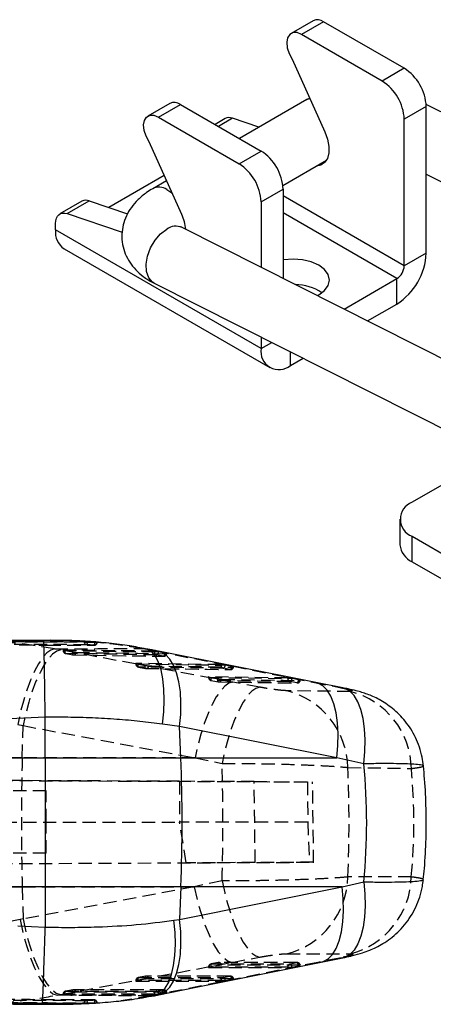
# Model space of a CAD drawing. Extents: x 6 to 410, y 86 to 287.
# Tile 8 of 13: x 225 to 265, y 104 to 199. Entities that reach past the tile are written whole.
import ezdxf

# ---------------------------------------------------------------- set-up
doc = ezdxf.new("R2010")
doc.units = 0
doc.linetypes.add('HIDDEN', pattern=[1.905, 1.27, -0.635])
doc.layers.get('0').update_dxf_attribs({"linetype": 'CONTINUOUS'})

msp = doc.modelspace()

# ---------------------------------------------------------------- linework, layer by layer
at = {"color": 7, "linetype": 'CONTINUOUS'}
for p, q in [((253.3461, 199.1169), (251.2248, 197.8923)), ((254.3461, 199.0179), (252.2247, 197.7933)), ((262.1242, 194.5277), (254.3461, 199.0179)), ((260.0029, 193.3031), (252.2247, 197.7933)), ((251.3305, 195.4113), (254.4732, 188.4177)), ((262.1242, 194.5277), (260.0029, 193.3031)), ((252.7401, 191.5115), (246.256, 187.7683)), ((253.0188, 191.6543), (252.7401, 191.5115)), ((239.5576, 191.157), (237.4362, 189.9323)), ((238.4362, 189.8333), (240.5575, 191.0579)), ((240.5575, 191.0579), (248.3357, 186.5677)), ((264.2456, 190.8534), (262.1242, 189.6288)), ((297.0675, 174.512), (264.2385, 191.0566)), ((264.2456, 176.732), (264.2456, 190.8534)), ((238.4362, 189.8333), (246.2143, 185.3431)), ((244.8609, 189.6872), (243.8964, 189.1304)), ((248.1309, 188.8506), (245.5761, 189.7191)), ((262.1242, 175.5074), (262.1242, 189.6288)), ((240.6846, 180.4578), (237.5419, 187.4513)), ((246.2143, 185.3431), (248.3357, 186.5677)), ((250.4356, 183.2531), (254.6292, 185.674)), ((239.002, 184.2021), (233.6648, 181.121)), ((264.2456, 184.3342), (277.7282, 177.5395)), ((239.2238, 183.7086), (237.8909, 182.9392)), ((248.3357, 181.6688), (250.457, 182.8935)), ((250.457, 182.8935), (250.457, 174.3007)), ((231.0723, 181.7273), (228.951, 180.5026)), ((229.6662, 180.5345), (231.7875, 181.7592)), ((231.7875, 181.7592), (235.4725, 180.5065)), ((248.3357, 181.6688), (248.3357, 175.3697)), ((229.6662, 180.5345), (234.9542, 178.7369)), ((228.5367, 178.9771), (228.5367, 179.587)), ((282.751, 158.0256), (240.7338, 179.2008)), ((248.3357, 167.5474), (228.5367, 178.9771)), ((229.3653, 177.1457), (249.1642, 165.716)), ((264.2456, 176.732), (262.1242, 175.5074)), ((238.0335, 173.8428), (280.0505, 152.6677)), ((256.3254, 171.3432), (261.4171, 174.2826)), ((261.4171, 171.833), (261.4171, 174.2826)), ((258.5909, 170.2015), (261.4171, 171.833)), ((248.3357, 168.6509), (248.3357, 167.5474)), ((251.1641, 165.914), (252.3769, 166.6142)), ((270.8155, 157.3218), (262.8809, 152.7414)), ((261.7094, 151.1085), (261.7094, 148.6589)), ((262.8809, 149.4757), (284.9236, 136.7508)), ((262.8809, 147.0261), (262.8809, 149.4757)), ((262.8809, 147.0261), (284.9236, 134.3012)), ((228.0017, 139.4551), (219.494, 139.4245)), ((223.5467, 139.2729), (227.3913, 139.4532)), ((227.3913, 139.4532), (228.0528, 139.4521)), ((253.5984, 135.4018), (238.4623, 138.403)), ((256.2025, 134.8857), (253.5981, 135.4016)), ((227.5418, 132.0427), (224.141, 131.8899)), ((227.5418, 132.0408), (227.5418, 132.0427)), ((227.5433, 128.144), (227.5418, 132.0408)), ((240.4873, 131.1456), (238.834, 131.382)), ((240.6043, 128.144), (240.4873, 131.1456)), ((255.6258, 128.144), (240.4873, 131.1456)), ((175.6865, 128.144), (227.5433, 128.144)), ((227.5433, 128.144), (240.6043, 128.144)), ((240.6043, 128.144), (255.6258, 128.144)), ((258.233, 127.5617), (255.6258, 128.144)), ((227.5433, 115.7238), (176.1665, 115.7238)), ((227.5433, 115.7238), (227.5418, 111.8382)), ((240.6043, 115.7238), (227.5433, 115.7238)), ((240.6043, 115.7238), (240.4816, 112.575)), ((240.4816, 112.575), (256.1343, 115.7238)), ((256.1343, 115.7238), (240.6043, 115.7238)), ((256.1343, 115.7238), (258.2224, 116.1974)), ((224.8885, 111.9734), (227.5417, 111.834)), ((239.9376, 112.4954), (240.4816, 112.575)), ((227.5417, 111.834), (227.5418, 111.8382)), ((254.1285, 108.4709), (256.2162, 108.8907)), ((227.2657, 104.4278), (224.2972, 104.5905))]:
    msp.add_line(p, q, dxfattribs=at)
at = {"color": 8, "linetype": 'CONTINUOUS'}
for p, q in [((245.5761, 189.7191), (244.2263, 188.94)), ((239.2563, 182.8633), (239.7429, 182.5534)), ((262.1242, 175.5074), (250.457, 182.2427)), ((261.4171, 174.2826), (250.457, 180.6098)), ((248.3357, 167.5474), (249.3562, 168.1365)), ((251.1641, 165.914), (251.1641, 167.2254)), ((228.15, 104.4345), (227.2657, 104.4278))]:
    msp.add_line(p, q, dxfattribs=at)
at = {"color": 7, "linetype": 'HIDDEN'}
for p, q in [((225.0232, 139.0088), (227.7619, 138.9983)), ((227.7867, 138.9954), (232.244, 138.974)), ((229.0274, 138.524), (228.4442, 138.6326)), ((245.6094, 135.4282), (229.0274, 138.524)), ((229.2614, 138.5227), (229.2614, 138.4789)), ((229.4116, 138.4789), (229.2626, 138.4789)), ((238.0443, 138.3967), (229.2961, 138.5286)), ((229.2961, 138.5286), (229.2961, 138.4789)), ((229.4116, 138.4789), (229.4762, 138.4662)), ((229.4762, 138.4662), (230.1658, 138.3385)), ((231.2767, 139.3344), (231.2767, 139.3542)), ((231.6178, 139.3344), (231.2767, 139.3344)), ((231.6178, 139.3383), (232.3246, 139.2838)), ((231.6178, 139.3383), (231.6178, 139.3344)), ((232.3246, 139.2838), (232.3668, 139.28)), ((232.3246, 139.28), (232.3246, 139.2838)), ((232.3668, 139.28), (232.3246, 139.28)), ((232.5437, 139.2533), (232.5145, 139.2524)), ((236.9664, 138.6673), (238.1748, 138.4309)), ((237.043, 138.6668), (236.9664, 138.6673)), ((237.2081, 138.648), (237.1007, 138.663)), ((238.1748, 138.4309), (253.3093, 135.4297)), ((238.4595, 138.4032), (238.1748, 138.4309)), ((229.5174, 138.1792), (229.5105, 138.1795)), ((229.5174, 138.1792), (230.207, 138.0514)), ((230.2001, 138.0517), (230.207, 138.0514)), ((230.251, 138.0472), (238.9429, 137.9169)), ((238.0443, 138.3471), (238.0443, 138.3967)), ((238.4197, 138.3471), (238.0443, 138.3471)), ((238.899, 137.9208), (238.2657, 138.0474)), ((238.449, 138.3414), (238.4197, 138.3471)), ((239.0823, 138.2148), (238.449, 138.3414)), ((236.2682, 137.2245), (236.2682, 137.1807)), ((236.418, 137.1807), (236.2694, 137.1807)), ((244.4786, 137.1107), (236.3028, 137.2304)), ((236.3028, 137.2304), (236.3028, 137.1807)), ((236.418, 137.1807), (236.4829, 137.168)), ((236.4829, 137.168), (237.1725, 137.0402)), ((236.5171, 136.8804), (237.2067, 136.7526)), ((236.5241, 136.881), (237.2137, 136.7532)), ((237.2579, 136.7491), (245.3774, 136.6312)), ((244.4786, 137.0611), (244.4786, 137.1107)), ((244.8543, 137.0611), (244.4786, 137.0611)), ((245.3334, 136.6349), (244.7001, 136.7614)), ((244.8833, 137.0555), (244.8543, 137.0611)), ((245.5166, 136.929), (244.8833, 137.0555)), ((243.2749, 135.9259), (243.2749, 135.8821)), ((243.4243, 135.8821), (243.2761, 135.8821)), ((250.9129, 135.8254), (243.3095, 135.9318)), ((243.3095, 135.9318), (243.3095, 135.8821)), ((243.4243, 135.8821), (243.4896, 135.8692)), ((243.4896, 135.8692), (244.1792, 135.7414)), ((243.5236, 135.581), (244.2133, 135.4531)), ((243.5308, 135.5824), (244.2205, 135.4545)), ((250.9129, 135.7758), (250.9129, 135.8254)), ((251.2891, 135.7758), (250.9129, 135.7758)), ((251.3176, 135.7703), (251.2891, 135.7758)), ((251.9509, 135.6438), (251.3176, 135.7703)), ((244.2648, 135.4506), (251.8119, 135.3462)), ((248.2028, 134.9437), (245.6094, 135.4282)), ((251.7677, 135.3496), (251.1344, 135.4761)), ((253.3093, 135.4297), (255.9127, 134.9139)), ((253.5977, 135.4017), (253.3093, 135.4297)), ((256.2019, 134.8858), (255.9127, 134.9139)), ((224.8875, 131.348), (225.401, 131.2394)), ((225.323, 128.144), (225.401, 131.2394)), ((225.401, 131.2394), (241.9832, 128.144)), ((225.323, 128.144), (210.9986, 128.144)), ((241.9832, 128.144), (225.323, 128.144)), ((241.9832, 128.144), (244.5751, 127.5973)), ((164.0937, 126.2118), (252.792, 125.8245)), ((240.4895, 125.8814), (164.094, 126.2153)), ((247.6725, 125.8493), (240.4895, 125.8814)), ((240.4895, 125.8814), (240.4895, 121.9537)), ((247.7636, 118.0585), (247.6725, 125.8493)), ((253.3915, 118.0229), (253.299, 125.8234)), ((227.6271, 124.9537), (220.01, 124.9537)), ((227.6271, 121.9537), (227.6271, 124.9537)), ((221.6184, 121.9537), (240.4895, 121.9537)), ((227.6271, 118.9537), (227.6271, 121.9537)), ((241.1126, 118.0288), (240.4895, 121.9537)), ((252.8396, 121.9537), (240.4895, 121.9537)), ((252.8396, 121.9537), (252.9792, 118.0837)), ((227.6271, 118.9537), (220.01, 118.9537)), ((164.0771, 117.6955), (252.9792, 118.0837)), ((164.0773, 117.6921), (241.1126, 118.0288)), ((247.7636, 118.0585), (241.1126, 118.0288)), ((210.9986, 115.7238), (225.323, 115.7238)), ((225.323, 115.7238), (225.4012, 112.6231)), ((225.323, 115.7238), (241.9028, 115.7238)), ((241.9028, 115.7238), (225.4012, 112.6231)), ((244.5757, 116.2909), (241.9028, 115.7238)), ((225.4012, 112.6231), (225.1107, 112.5612)), ((250.8189, 109.2779), (256.9212, 109.2802)), ((229.0186, 105.3417), (245.5202, 108.4426)), ((253.8141, 108.4421), (238.1626, 105.2934)), ((244.1789, 108.1354), (243.4892, 108.0069)), ((244.2132, 108.4199), (243.5236, 108.2913)), ((244.2208, 108.4201), (243.5312, 108.2915)), ((251.8162, 108.4225), (244.2691, 108.4249)), ((245.5202, 108.4426), (248.1947, 108.9451)), ((251.1346, 108.2892), (251.7679, 108.4177)), ((251.3179, 107.9934), (251.9512, 108.1218)), ((252.1111, 108.1747), (252.0808, 108.1773)), ((255.8998, 108.8617), (253.8141, 108.4421)), ((253.8141, 108.4421), (254.1295, 108.4708)), ((256.2156, 108.8904), (255.8998, 108.8617)), ((243.2749, 107.9919), (243.2749, 107.948)), ((243.4144, 107.9919), (243.2757, 107.9919)), ((243.3095, 107.9919), (243.3095, 107.9415)), ((243.3095, 107.9415), (250.9129, 107.9393)), ((243.4892, 108.0069), (243.4144, 107.9919)), ((250.9129, 107.9393), (250.9129, 107.9896)), ((250.9129, 107.9896), (251.2992, 107.9896)), ((251.2992, 107.9896), (251.3179, 107.9934)), ((236.2682, 106.6855), (236.2682, 106.6416)), ((236.4078, 106.6855), (236.269, 106.6855)), ((236.3028, 106.6855), (236.3028, 106.6351)), ((236.3028, 106.6351), (244.4786, 106.6343)), ((236.4825, 106.7004), (236.4078, 106.6855)), ((237.1721, 106.829), (236.4825, 106.7004)), ((237.2065, 107.1134), (236.5169, 106.9849)), ((237.214, 107.1136), (236.5244, 106.9851)), ((245.3818, 107.1175), (237.2624, 107.1185)), ((244.4786, 106.6846), (244.8647, 106.6846)), ((244.4786, 106.6343), (244.4786, 106.6846)), ((244.7003, 106.9842), (245.3336, 107.1126)), ((244.8647, 106.6846), (244.8836, 106.6883)), ((244.8836, 106.6883), (245.5169, 106.8168)), ((245.6769, 106.8697), (245.6465, 106.8723)), ((228.6887, 105.2798), (229.0186, 105.3417)), ((229.2614, 105.3792), (229.2614, 105.3353)), ((229.4012, 105.3792), (229.2614, 105.3792)), ((229.2961, 105.3792), (229.2961, 105.3288)), ((229.2961, 105.3288), (238.0443, 105.329)), ((229.4758, 105.3941), (229.4012, 105.3792)), ((230.1654, 105.5227), (229.4758, 105.3941)), ((230.1998, 105.8072), (229.5101, 105.6786)), ((230.2073, 105.8073), (229.5177, 105.6788)), ((238.9475, 105.8123), (230.2556, 105.8122)), ((238.1626, 105.2934), (237.765, 105.2138)), ((237.765, 105.2138), (238.0533, 105.2372)), ((238.0443, 105.329), (238.0443, 105.3794)), ((238.0443, 105.3794), (238.4303, 105.3794)), ((238.1626, 105.2934), (238.476, 105.3218)), ((238.266, 105.679), (238.8993, 105.8074)), ((238.4303, 105.3794), (238.4493, 105.3831)), ((238.4493, 105.3831), (239.0826, 105.5116)), ((239.2426, 105.5645), (239.2122, 105.5671)), ((228.6001, 104.4379), (228.15, 104.4345)), ((230.89, 104.4552), (228.6001, 104.4379)), ((232.3246, 104.5192), (231.6178, 104.4758)), ((231.6178, 104.48), (231.6178, 104.4758)), ((232.3843, 104.5236), (232.3246, 104.5192)), ((232.3246, 104.5236), (232.3843, 104.5236)), ((232.3246, 104.5192), (232.3246, 104.5236)), ((237.765, 105.2138), (234.83, 104.7484))]:
    msp.add_line(p, q, dxfattribs=at)
at = {"color": 7, "linetype": 'CONTINUOUS', "flags": 128}
for points in [[(252.2247, 197.7933), (251.7972, 197.9637), (251.4096, 197.9653), (251.0984, 197.798), (250.8926, 197.4774), (250.8114, 197.0335), (250.8625, 196.5079), (251.0411, 195.9497), (251.3305, 195.4113)], [(237.5419, 187.4513), (237.2526, 187.9897), (237.0739, 188.5479), (237.0228, 189.0735), (237.104, 189.5174), (237.3098, 189.838), (237.6211, 190.0053), (238.0086, 190.0037), (238.4362, 189.8333)], [(254.4732, 188.4177), (254.7306, 187.7083), (254.8613, 187.0163), (254.8573, 186.3839), (254.7188, 185.8497), (254.4542, 185.446), (254.0797, 185.1976), (253.6686, 185.1195)], [(228.5367, 179.587), (228.5573, 179.853), (228.6186, 180.0874), (228.7187, 180.2834), (228.8548, 180.4353), (229.0229, 180.5386), (229.2181, 180.5903), (229.4346, 180.589), (229.6662, 180.5345)], [(253.7546, 172.6388), (253.8864, 172.711), (254.4427, 173.1295), (254.7923, 173.6168), (254.9116, 174.1398), (254.7923, 174.6627), (254.4427, 175.15), (253.8864, 175.5685), (253.1616, 175.8896), (252.3174, 176.0914), (251.4116, 176.1603), (250.5057, 176.0914), (250.457, 176.0837)], [(238.4782, 105.3222), (241.9126, 106.0132), (254.1301, 108.4707)]]:
    msp.add_lwpolyline(points, dxfattribs=at)
at = {"color": 8, "linetype": 'CONTINUOUS', "flags": 128}
for points in [[(252.7401, 191.5115), (252.9823, 191.612), (253.0322, 191.6244)], [(238.0335, 173.8428), (237.8685, 173.9446), (237.5099, 174.3601), (237.3031, 174.9507), (237.2648, 175.6686), (237.3982, 176.4557), (237.6924, 177.2481), (238.1237, 177.9816), (238.657, 178.5969), (239.2492, 179.0441)], [(238.834, 131.382), (238.9546, 132.5577), (239.0023, 133.6916), (238.9761, 134.7585), (238.8764, 135.7346), (238.7056, 136.5982), (238.4674, 137.3302), (238.1671, 137.9143), (237.8114, 138.3374), (237.4081, 138.5903), (237.2081, 138.648)], [(240.4873, 131.1456), (240.5917, 132.313), (240.6149, 133.4394), (240.5563, 134.5), (240.4172, 135.4716), (240.2006, 136.3329), (239.9113, 137.0651), (239.5557, 137.6521), (239.1416, 138.0811), (238.6779, 138.3426), (238.4595, 138.4032)], [(255.6258, 128.144), (255.73, 129.312), (255.7528, 130.4388), (255.6938, 131.4999), (255.5543, 132.4718), (255.3373, 133.3333), (255.0476, 134.0655), (254.6915, 134.6524), (254.2768, 135.081), (253.8127, 135.342), (253.5977, 135.4017)], [(258.233, 127.5617), (258.3416, 128.7376), (258.3678, 129.8733), (258.311, 130.9435), (258.1725, 131.9246), (257.9554, 132.7946), (257.6644, 133.5345), (257.3061, 134.1277), (256.8883, 134.5611), (256.4204, 134.8251), (256.2019, 134.8858)], [(254.1295, 108.4708), (254.3206, 108.5228), (254.7876, 108.7783), (255.2046, 109.2032), (255.5624, 109.7879), (255.8532, 110.5196), (256.0704, 111.382), (256.2093, 112.3562), (256.2667, 113.4205), (256.2416, 114.5513), (256.1343, 115.7238)], [(258.2224, 116.1974), (258.3333, 115.0185), (258.3613, 113.8805), (258.3057, 112.8088), (258.1678, 111.8273), (257.9505, 110.9579), (257.6589, 110.22), (257.2993, 109.6301), (256.8798, 109.2014), (256.4098, 108.9433), (256.2156, 108.8904)], [(238.0533, 105.2372), (238.2513, 105.2908), (238.6983, 105.5436), (239.096, 105.9666), (239.4355, 106.5504), (239.7093, 107.282), (239.9113, 108.1451), (240.0371, 109.1207), (240.0838, 110.187), (240.0504, 111.3203), (239.9376, 112.4954)], [(238.476, 105.3218), (238.6691, 105.3742), (239.1359, 105.63), (239.5528, 106.0549), (239.9105, 106.6397), (240.201, 107.3713), (240.4181, 108.2337), (240.5569, 109.2078), (240.6142, 110.2719), (240.5889, 111.4027), (240.4816, 112.575)]]:
    msp.add_lwpolyline(points, dxfattribs=at)
at = {"color": 7, "linetype": 'HIDDEN', "flags": 128}
for points in [[(228.4442, 138.6326), (228.0786, 138.5186), (227.6933, 138.2377), (227.2965, 137.7958), (226.8965, 137.2023), (226.5018, 136.4697), (226.1209, 135.6137), (225.7617, 134.6522), (225.4318, 133.6058), (225.1384, 132.4966), (224.8875, 131.348)], [(229.0274, 138.524), (228.6515, 138.4116), (228.2562, 138.1319), (227.8497, 137.6908), (227.4407, 137.0977), (227.0378, 136.3652), (226.6497, 135.5088), (226.2846, 134.5468), (225.9501, 133.4995), (225.6535, 132.3891), (225.401, 131.2394)], [(229.2961, 138.4789), (233.6549, 138.4131), (238.0443, 138.3471)], [(229.5105, 138.1795), (229.5011, 138.1833), (229.4872, 138.1985), (229.4763, 138.2243), (229.4689, 138.2597), (229.465, 138.3034), (229.465, 138.3536), (229.4687, 138.4086), (229.4762, 138.4662)], [(238.2657, 138.0474), (237.9837, 138.0516), (236.8555, 138.0686), (232.3427, 138.1365), (229.5174, 138.1792)], [(230.1658, 138.3385), (230.1584, 138.2808), (230.1546, 138.2259), (230.1546, 138.1756), (230.1585, 138.1319), (230.166, 138.0966), (230.1768, 138.0707), (230.1907, 138.0555), (230.2001, 138.0517)], [(230.207, 138.0514), (230.489, 138.0471), (231.6172, 138.0302), (236.13, 137.9623), (238.899, 137.9208)], [(230.5202, 138.2927), (230.8023, 138.2884), (231.9305, 138.2715), (236.4432, 138.2037), (239.2122, 138.1622)], [(236.3028, 137.1807), (240.3754, 137.121), (244.4786, 137.0611)], [(236.4829, 137.168), (236.4755, 137.1103), (236.4717, 137.0554), (236.4717, 137.0051), (236.4756, 136.9615), (236.4831, 136.9261), (236.494, 136.9003), (236.5078, 136.8851), (236.5241, 136.881)], [(244.7001, 136.7614), (244.418, 136.7655), (243.2898, 136.782), (238.777, 136.8479), (236.5241, 136.881)], [(237.2137, 136.7532), (237.1974, 136.7573), (237.1836, 136.7725), (237.1727, 136.7983), (237.1652, 136.8337), (237.1614, 136.8773), (237.1613, 136.9276), (237.1651, 136.9825), (237.1725, 137.0402)], [(237.2137, 136.7532), (237.4958, 136.749), (238.624, 136.7326), (243.1368, 136.6668), (245.3334, 136.6349)], [(237.527, 136.9944), (237.809, 136.9903), (238.9372, 136.9738), (243.45, 136.9082), (245.6465, 136.8763)], [(243.3095, 135.8821), (247.0958, 135.8291), (250.9129, 135.7758)], [(243.4896, 135.8692), (243.4822, 135.8116), (243.4784, 135.7567), (243.4785, 135.7064), (243.4823, 135.6628), (243.4898, 135.6274), (243.5007, 135.6017), (243.5146, 135.5864), (243.5308, 135.5824)], [(251.1344, 135.4761), (250.8524, 135.48), (249.7242, 135.4957), (245.2113, 135.5588), (243.5308, 135.5824)], [(244.2205, 135.4545), (244.2042, 135.4586), (244.1903, 135.4738), (244.1795, 135.4996), (244.1719, 135.5349), (244.1681, 135.5786), (244.1681, 135.6288), (244.1718, 135.6838), (244.1792, 135.7414)], [(244.5337, 135.6957), (244.8158, 135.6918), (245.944, 135.6761), (250.4567, 135.6136), (252.0808, 135.5911)], [(245.6094, 135.4282), (245.2336, 135.3151), (244.8383, 135.0349), (244.4319, 134.5935), (244.0229, 134.0002), (243.6201, 133.2678), (243.2321, 132.4116), (242.8669, 131.4499), (242.5325, 130.403), (242.2358, 129.2932), (241.9832, 128.144)], [(244.2205, 135.4545), (244.5025, 135.4506), (245.6307, 135.4349), (250.1436, 135.3721), (251.7677, 135.3496)], [(248.2028, 134.9437), (247.8266, 134.8291), (247.4306, 134.5457), (247.0234, 134.0996), (246.6137, 133.5003), (246.2102, 132.7607), (245.8217, 131.8966), (245.4565, 130.9266), (245.1223, 129.8714), (244.8264, 128.7537), (244.5751, 127.5973)], [(256.9313, 134.5166), (253.8531, 134.5592), (250.8267, 134.6012)], [(256.6986, 127.2106), (259.7292, 127.1623), (262.8117, 127.1134)], [(262.8036, 116.6697), (259.7267, 116.6681), (256.699, 116.6665)], [(241.9028, 115.7238), (242.1862, 114.4549), (242.5226, 113.2373), (242.9034, 112.1026), (243.3187, 111.0801), (243.7577, 110.1965), (244.209, 109.4745), (244.661, 108.9331), (245.1019, 108.5861), (245.5202, 108.4426)], [(244.5757, 116.2909), (244.8269, 115.1396), (245.1222, 114.0264), (245.4555, 112.975), (245.8197, 112.0077), (246.2069, 111.1451), (246.609, 110.4054), (247.0175, 109.8044), (247.4237, 109.3549), (247.8189, 109.0664), (248.1947, 108.9451)], [(225.1107, 112.5612), (225.3929, 111.2929), (225.7272, 110.0758), (226.1048, 108.9414), (226.516, 107.9192), (226.9502, 107.0356), (227.3961, 106.3135), (227.8422, 105.7717), (228.2768, 105.4241), (228.6887, 105.2798)], [(225.4012, 112.6231), (225.6845, 111.3541), (226.0209, 110.1363), (226.4017, 109.0014), (226.817, 107.9789), (227.256, 107.0952), (227.7074, 106.3732), (228.1594, 105.8318), (228.6002, 105.485), (229.0186, 105.3417)], [(243.5312, 108.2915), (243.5148, 108.2878), (243.5009, 108.273), (243.4899, 108.2476), (243.4823, 108.2125), (243.4784, 108.1692), (243.4782, 108.1192), (243.4819, 108.0644), (243.4892, 108.0069)], [(243.5312, 108.2915), (243.8132, 108.2914), (244.9414, 108.2911), (249.4543, 108.2897), (251.1346, 108.2892)], [(244.2208, 108.4201), (244.2044, 108.4164), (244.1905, 108.4016), (244.1795, 108.3762), (244.1719, 108.3411), (244.168, 108.2978), (244.1679, 108.2478), (244.1715, 108.193), (244.1789, 108.1354)], [(251.7679, 108.4177), (251.4858, 108.4177), (250.3576, 108.4181), (245.8447, 108.4196), (244.2208, 108.4201)], [(252.0808, 108.1773), (251.7988, 108.1774), (250.6706, 108.1777), (246.1577, 108.1792), (244.5338, 108.1798)], [(250.9129, 107.9896), (247.095, 107.9908), (243.3095, 107.9919)], [(244.4786, 106.6846), (240.3745, 106.685), (236.3028, 106.6855)], [(236.5244, 106.9851), (236.5081, 106.9814), (236.4941, 106.9665), (236.4832, 106.9411), (236.4756, 106.9061), (236.4716, 106.8628), (236.4715, 106.8128), (236.4752, 106.7579), (236.4825, 106.7004)], [(236.5244, 106.9851), (236.8065, 106.985), (237.9347, 106.9849), (242.4476, 106.9844), (244.7003, 106.9842)], [(237.214, 107.1136), (237.1977, 107.11), (237.1838, 107.0951), (237.1728, 107.0697), (237.1652, 107.0347), (237.1613, 106.9913), (237.1611, 106.9413), (237.1648, 106.8865), (237.1721, 106.829)], [(245.3336, 107.1126), (245.0515, 107.1127), (243.9233, 107.1128), (239.4104, 107.1134), (237.214, 107.1136)], [(245.6465, 106.8723), (245.3645, 106.8723), (244.2362, 106.8725), (239.7234, 106.8731), (237.527, 106.8733)], [(238.0443, 105.3794), (233.654, 105.3793), (229.2961, 105.3792)], [(229.4758, 105.3941), (229.4684, 105.4516), (229.4648, 105.5064), (229.4649, 105.5565), (229.4688, 105.5998), (229.4764, 105.6348), (229.4874, 105.6603), (229.5013, 105.6751), (229.5177, 105.6788)], [(229.5177, 105.6788), (229.7997, 105.6788), (230.9279, 105.6788), (235.4408, 105.6789), (238.266, 105.679)], [(230.1654, 105.5227), (230.1581, 105.5802), (230.1544, 105.635), (230.1545, 105.685), (230.1585, 105.7284), (230.1661, 105.7634), (230.177, 105.7888), (230.191, 105.8037), (230.2073, 105.8073)], [(238.8993, 105.8074), (238.6172, 105.8074), (237.489, 105.8074), (232.9761, 105.8074), (230.2073, 105.8073)], [(239.2122, 105.5671), (238.9302, 105.5671), (237.802, 105.5671), (233.2891, 105.5671), (230.5203, 105.567)]]:
    msp.add_lwpolyline(points, dxfattribs=at)
at = {"color": 7, "linetype": 'CONTINUOUS'}
for centre, radius, start, end in [((253.7637, 198.2353), 0.9755, 53.346519, 115.343052), ((259.6399, 190.6439), 4.6104, 2.605519, 57.394507), ((257.5186, 189.4192), 4.6104, 2.605519, 57.394507), ((239.9751, 190.2753), 0.9755, 53.346519, 115.343052), ((245.2525, 188.9395), 0.8441, 67.462239, 117.647205), ((245.8513, 182.6839), 4.6104, 2.605519, 57.394507), ((243.73, 181.4593), 4.6104, 2.605519, 57.394507), ((231.464, 180.9795), 0.8441, 67.462239, 117.647205), ((236.759, 178.6166), 4.3359, 5.45393, 25.127094), ((230.4363, 178.7335), 1.9152, 172.691246, 235.996578), ((258.1047, 177.0114), 6.1472, 302.605462, 357.394538), ((260.589, 175.5772), 1.5368, 302.60538, 357.39462), ((251.6291, 169.1511), 4.5554, 55.714601, 89.91224), ((250.06, 167.2677), 1.7468, 170.785932, 309.203316), ((263.5006, 151.1085), 1.7465, 110.783394, 249.216629), ((263.7112, 148.8585), 2.0118, 185.694811, 245.625374), ((81.1348, 121.9339), 159.5904, 357.769898, 2.230102)]:
    msp.add_arc(centre, radius, start, end, dxfattribs=at)
at = {"color": 8, "linetype": 'CONTINUOUS'}
for centre, radius, start, end in [((238.5062, 181.6891), 1.3934, 57.429779, 116.179016), ((240.132, 177.7917), 1.5322, 66.87351, 125.178698)]:
    msp.add_arc(centre, radius, start, end, dxfattribs=at)
at = {"color": 7, "linetype": 'HIDDEN'}
for centre, radius, start, end in [((229.5659, 138.4789), 0.3045, 180, 259.504433), ((229.5912, 138.4652), 0.2954, 177.350801, 255.526851), ((231.5678, 139.3194), 0.2915, 177.03638, 262.05464), ((231.2039, 139.2922), 0.416, 321.06206, 5.835646), ((231.9331, 139.2426), 0.3932, 317.428057, 5.457002), ((232.2324, 139.2586), 0.2821, 268.034073, 358.749721), ((232.2457, 139.28), 0.3045, 269.688508, 355.266337), ((230.2556, 138.3511), 0.3045, 259.504246, 269.137213), ((230.2468, 138.3237), 0.2752, 261.672165, 353.532918), ((238.3395, 138.3335), 0.2954, 177.351491, 255.547884), ((238.1266, 138.3382), 0.3224, 295.569327, 0.564421), ((238.7598, 138.2116), 0.3225, 295.574847, 0.564062), ((238.9387, 138.1931), 0.2752, 261.701105, 353.56433), ((238.9475, 138.2205), 0.3045, 269.141292, 349.921342), ((236.5727, 137.1807), 0.3045, 180, 259.502018), ((236.598, 137.1671), 0.2955, 177.360952, 255.517551), ((237.2623, 137.0529), 0.3045, 259.501702, 269.16315), ((237.2536, 137.0254), 0.2751, 261.66623, 353.53379), ((244.7738, 137.0475), 0.2955, 177.3578, 255.555637), ((244.5608, 137.0523), 0.3225, 295.58963, 0.568558), ((245.194, 136.9258), 0.3225, 295.592658, 0.571016), ((245.3731, 136.9071), 0.2752, 261.705816, 353.573727), ((245.3818, 136.9346), 0.3045, 269.1678, 349.931003), ((243.5794, 135.8821), 0.3045, 180, 259.497716), ((243.6048, 135.8685), 0.2955, 177.371602, 255.511779), ((244.2604, 135.7267), 0.2751, 261.651292, 353.536108), ((251.2081, 135.7622), 0.2955, 177.368307, 255.562363), ((250.9949, 135.767), 0.3227, 295.615779, 0.576723), ((251.6282, 135.6406), 0.3227, 295.619207, 0.575411), ((251.8074, 135.6219), 0.2751, 261.710346, 353.588009), ((251.8161, 135.6494), 0.3045, 269.206543, 349.946434), ((244.269, 135.7542), 0.3045, 259.497118, 269.201517), ((248.8868, 127.0319), 7.8139, 1.310428, 75.624845), ((255.0353, 126.9735), 7.7777, 1.030238, 75.890516), ((472.0671, 121.9339), 246.8222, 178.558272, 181.441728), ((248.8917, 116.8456), 7.8093, 284.286938, 358.685674), ((254.9967, 116.8483), 7.809, 284.26762, 358.689155), ((243.5794, 107.9919), 0.3045, 100.562255, 180), ((243.606, 108.0043), 0.2967, 104.612362, 182.405751), ((244.269, 108.1205), 0.3045, 89.981772, 100.562431), ((244.2615, 108.1492), 0.2739, 6.416748, 98.552287), ((251.2094, 108.0021), 0.2967, 104.598865, 182.403216), ((250.9909, 107.9955), 0.327, 359.623036, 63.931221), ((251.8086, 108.1467), 0.274, 6.40087, 98.536877), ((251.6242, 108.1239), 0.327, 359.623145, 63.930466), ((251.8161, 108.1181), 0.3045, 10.087245, 89.98145), ((236.5727, 106.6855), 0.3045, 100.56099, 180), ((236.5993, 106.6979), 0.2967, 104.611786, 182.406668), ((237.2623, 106.8141), 0.3045, 89.993078, 100.561083), ((237.2548, 106.8427), 0.274, 6.416771, 98.551039), ((244.7751, 106.6971), 0.2967, 104.600865, 182.408241), ((244.5566, 106.6905), 0.327, 359.627775, 63.935659), ((245.3743, 106.8417), 0.274, 6.402988, 98.537976), ((245.1899, 106.8189), 0.327, 359.627673, 63.935438), ((245.3818, 106.813), 0.3045, 10.091731, 89.992758), ((229.5659, 105.3792), 0.3045, 100.560281, 180), ((229.5925, 105.3917), 0.2967, 104.607362, 182.411432), ((230.2556, 105.5078), 0.3045, 90.000718, 100.560336), ((230.248, 105.5364), 0.274, 6.422342, 98.543107), ((238.3408, 105.3919), 0.2967, 104.601868, 182.410921), ((238.1224, 105.3853), 0.3269, 359.628741, 63.942094), ((238.9399, 105.5365), 0.274, 6.409171, 98.538996), ((238.7557, 105.5138), 0.3269, 359.625863, 63.944972), ((238.9475, 105.5078), 0.3045, 10.094496, 90.000429), ((231.5679, 104.4948), 0.2915, 97.076652, 182.90112), ((231.2088, 104.5287), 0.4119, 353.217523, 38.322655), ((232.2322, 104.5448), 0.2827, 0.354317, 91.009612), ((231.9375, 104.567), 0.3895, 353.601286, 41.942508), ((232.2457, 104.5236), 0.3045, 0, 89.77227)]:
    msp.add_arc(centre, radius, start, end, dxfattribs=at)
for centre, major_axis, ratio, start_param, end_param in [((217.115, 121.9339), (0, 71.253), 0.3866117, 4.6331095, 4.791956), ((217.115, 121.9339), (0, 71.253), 0.5570656, 4.6383962, 4.7865126), ((171.0049, 121.9339), (92.0503, 0), 0.7740661, 6.2092366, 6.3559407)]:
    msp.add_ellipse(centre, major_axis=major_axis, ratio=ratio, start_param=start_param, end_param=end_param, dxfattribs=at)
at = {"color": 7, "linetype": 'CONTINUOUS'}
msp.add_ellipse((171.0049, 121.9339), major_axis=(87.5015, 0), ratio=0.8143063, start_param=6.202589, end_param=6.3622502, dxfattribs=at)
for points, knots in [([(237.8909, 182.9392), (237.6937, 182.8185), (237.186, 182.5075), (236.479, 181.9167), (235.8207, 181.1582), (235.3355, 180.3329), (235.0254, 179.4572), (234.8937, 178.5284), (234.9599, 177.5846), (235.226, 176.6736), (235.6609, 175.8485), (236.2455, 175.1131), (236.9893, 174.4532), (237.616, 174.0566), (237.9892, 173.8655), (238.0335, 173.8428)], [0, 0, 0, 0, 0.0589055, 0.1517337, 0.2391615, 0.3221288, 0.4022322, 0.4809057, 0.5650177, 0.6464592, 0.7267088, 0.8080118, 0.8925366, 0.9872243, 1, 1, 1, 1]), ([(240.7338, 179.2008), (240.6946, 179.2226), (240.6081, 179.2708), (240.6124, 179.2695), (240.6148, 179.2687)], [0, 0, 0, 0, 0.4524996, 1, 1, 1, 1]), ([(227.5418, 132.0427), (227.5354, 132.4891), (227.5226, 133.3947), (227.5026, 134.6838), (227.4825, 135.8905), (227.4631, 136.9572), (227.4445, 137.8734), (227.4275, 138.5965), (227.4122, 139.1193), (227.4006, 139.3845), (227.3941, 139.4491), (227.3916, 139.4527), (227.3913, 139.4532)], [0, 0, 0, 0, 0.1124289, 0.2281184, 0.3405474, 0.4562366, 0.5686681, 0.6843598, 0.7967952, 0.912491, 0.9883161, 1, 1, 1, 1]), ([(237.2053, 138.6361), (236.7055, 138.7313), (235.5476, 138.9519), (233.6874, 139.1876), (231.6499, 139.3601), (229.7718, 139.4471), (228.5688, 139.447), (228.0528, 139.447)], [0, 0, 0, 0, 0.1705458, 0.3950651, 0.6150559, 0.8348766, 1, 1, 1, 1]), ([(238.4601, 138.4026), (238.3247, 138.4296), (237.9153, 138.5114), (237.4891, 138.5927), (237.2039, 138.6471)], [0, 0, 0, 0, 0.3304999, 1, 1, 1, 1]), ([(263.9663, 127.363), (263.9347, 127.6414), (263.8649, 128.2572), (263.6057, 129.1725), (263.2356, 130.086), (262.7725, 130.9189), (262.2383, 131.6655), (261.6492, 132.3217), (261.0235, 132.886), (260.3798, 133.3591), (259.7393, 133.7434), (259.1312, 134.0408), (258.5681, 134.2671), (258.0292, 134.4476), (257.4348, 134.6141), (256.837, 134.7572), (256.3796, 134.8486), (256.1978, 134.8849)], [0, 0, 0, 0, 0.06971, 0.1541926, 0.2359035, 0.3148628, 0.3910139, 0.4642293, 0.5343012, 0.6009266, 0.6636422, 0.7216417, 0.7722819, 0.8216411, 0.8765972, 0.9509607, 1, 1, 1, 1]), ([(238.834, 131.382), (238.1135, 131.4757), (236.6725, 131.6631), (234.4103, 131.858), (232.0852, 131.9876), (229.7824, 132.0506), (228.2628, 132.0439), (227.5418, 132.0408)], [0, 0, 0, 0, 0.2007328, 0.4014632, 0.6076465, 0.8138308, 1, 1, 1, 1]), ([(227.5433, 128.144), (227.5438, 126.074), (227.545, 121.9339), (227.5438, 117.7938), (227.5433, 115.7238)], [0, 0, 0, 0, 0.5, 1, 1, 1, 1]), ([(263.9623, 116.4102), (263.9984, 116.7693), (264.1305, 118.0825), (264.246, 120.3591), (264.2531, 123.2345), (264.1463, 125.5708), (264.012, 126.9431), (263.971, 127.3624)], [0, 0, 0, 0, 0.0987154, 0.360981, 0.6228721, 0.8847821, 1, 1, 1, 1]), ([(256.2104, 108.8911), (256.27, 108.9026), (256.6046, 108.9669), (257.2332, 109.112), (258.0056, 109.319), (258.765, 109.588), (259.4352, 109.8855), (260.1091, 110.2544), (260.8165, 110.7372), (261.5169, 111.3362), (262.176, 112.0469), (262.7644, 112.8599), (263.2601, 113.7608), (263.6376, 114.7322), (263.8767, 115.6235), (263.9308, 116.1921), (263.9517, 116.4114)], [0, 0, 0, 0, 0.01568426, 0.08817609, 0.1814619, 0.24861933, 0.30527591, 0.37056811, 0.44286088, 0.52008439, 0.60105199, 0.68485838, 0.77051419, 0.8573684, 0.94499736, 1, 1, 1, 1]), ([(227.5418, 111.8382), (228.3836, 111.8255), (230.0736, 111.8), (233.0167, 111.8598), (236.3662, 112.0413), (238.74, 112.3431), (239.9376, 112.4954)], [0, 0, 0, 0, 0.1969328, 0.3953621, 0.6949568, 1, 1, 1, 1]), ([(227.2657, 104.4278), (227.2661, 104.4286), (227.269, 104.4341), (227.2774, 104.4989), (227.2945, 104.7602), (227.3195, 105.2766), (227.3494, 106.0031), (227.3834, 106.9115), (227.4207, 107.983), (227.4603, 109.1818), (227.5011, 110.4764), (227.5282, 111.3815), (227.5417, 111.834)], [0, 0, 0, 0, 0.0117322, 0.08346021, 0.19803183, 0.31260357, 0.42717133, 0.54173903, 0.65630419, 0.77086934, 0.88543468, 1, 1, 1, 1]), ([(228.1498, 104.426), (228.3349, 104.4219), (229.2055, 104.4028), (230.7657, 104.439), (232.8273, 104.543), (234.8872, 104.7415), (236.6362, 104.9746), (237.6748, 105.181), (238.0492, 105.2554)], [0, 0, 0, 0, 0.0545104, 0.256378, 0.4613417, 0.6694987, 0.8808639, 1, 1, 1, 1]), ([(238.0642, 105.2395), (238.1617, 105.2588), (238.3009, 105.2863), (238.4361, 105.314), (238.4767, 105.3223)], [0, 0, 0, 0, 0.7001215, 1, 1, 1, 1]), ([(219.4241, 104.4704), (219.742, 104.4678), (222.787, 104.4429), (225.8537, 104.4238), (228.6003, 104.4067)], [0, 0, 0, 0, 0.1043994, 1, 1, 1, 1])]:
    msp.add_open_spline(points, degree=3, knots=knots, dxfattribs=at)
at = {"color": 7, "linetype": 'HIDDEN'}
for points, knots in [([(228.4442, 138.6326), (227.3632, 138.8099), (225.2012, 139.1643), (222.2597, 139.4056), (220.4011, 139.4021), (219.6653, 139.4007)], [0, 0, 0, 0, 0.3765975, 0.7532004, 1, 1, 1, 1]), ([(222.2876, 139.3756), (223.0607, 139.3744), (224.6067, 139.3722), (227.6031, 139.3659), (229.8264, 139.3588), (231.2767, 139.3542)], [0, 0, 0, 0, 0.2579885, 0.515977, 1, 1, 1, 1]), ([(228.0528, 139.4521), (228.4165, 139.453), (230.1194, 139.4571), (233.1622, 139.2895), (235.6887, 138.8763), (236.9664, 138.6673)], [0, 0, 0, 0, 0.1183189, 0.5541034, 1, 1, 1, 1]), ([(222.2876, 139.361), (223.8337, 139.3577), (226.83, 139.3512), (229.8264, 139.3399), (231.2767, 139.3344)], [0, 0, 0, 0, 0.5159769, 1, 1, 1, 1]), ([(231.5275, 139.0307), (230.0189, 139.0363), (227.4705, 139.0456), (224.4758, 139.0532), (222.9898, 139.056), (222.5434, 139.0569)], [0, 0, 0, 0, 0.503778, 0.8509299, 1, 1, 1, 1]), ([(232.5145, 139.2524), (232.4222, 139.253), (231.954, 139.2558), (229.9827, 139.2674), (227.0784, 139.2828), (224.5501, 139.2934), (223.525, 139.2977)], [0, 0, 0, 0, 0.0307995, 0.1562197, 0.6579006, 1, 1, 1, 1]), ([(227.7619, 138.9983), (228.8012, 138.9936), (230.2881, 138.9869), (231.775, 138.979), (232.2227, 138.9766)], [0, 0, 0, 0, 0.6989231, 1, 1, 1, 1]), ([(228.4442, 138.6326), (229.7342, 138.6382), (232.5718, 138.6504), (235.4155, 138.6613), (236.9664, 138.6673)], [0, 0, 0, 0, 0.4546367, 1, 1, 1, 1]), ([(229.2961, 138.5286), (229.2818, 138.5285), (229.2612, 138.5283), (229.2646, 138.524), (229.2656, 138.5227)], [0, 0, 0, 0, 0.6910858, 1, 1, 1, 1]), ([(229.2666, 138.5183), (229.276, 138.5143), (229.295, 138.5061), (229.3519, 138.4916), (229.3958, 138.4822), (229.4116, 138.4789)], [0, 0, 0, 0, 0.3869123, 0.7794723, 1, 1, 1, 1]), ([(231.2767, 139.3542), (231.2955, 139.354), (231.3332, 139.3534), (231.4215, 139.3499), (231.5202, 139.3448), (231.586, 139.3404), (231.6178, 139.3383)], [0, 0, 0, 0, 0.2538719, 0.5077384, 0.7618244, 1, 1, 1, 1]), ([(232.2227, 138.9766), (232.137, 138.9838), (231.906, 139.0032), (231.6736, 139.0201), (231.5275, 139.0307)], [0, 0, 0, 0, 0.3711774, 1, 1, 1, 1]), ([(231.6178, 139.3344), (231.7663, 139.3238), (232.0026, 139.3068), (232.2374, 139.2873), (232.3246, 139.28)], [0, 0, 0, 0, 0.6288073, 1, 1, 1, 1]), ([(232.3668, 139.28), (232.3969, 139.2771), (232.457, 139.2713), (232.5179, 139.2633), (232.5492, 139.2576), (232.5459, 139.256), (232.5449, 139.2554)], [0, 0, 0, 0, 0.29002823, 0.58006928, 0.87011328, 1, 1, 1, 1]), ([(230.1658, 138.3385), (230.1756, 138.3367), (230.2178, 138.329), (230.2972, 138.316), (230.3947, 138.3027), (230.473, 138.2945), (230.5057, 138.2932), (230.5202, 138.2927)], [0, 0, 0, 0, 0.0736912, 0.3174183, 0.5611533, 0.8049215, 1, 1, 1, 1]), ([(238.4197, 138.3471), (238.3861, 138.3532), (238.3188, 138.3654), (238.2138, 138.381), (238.1219, 138.392), (238.0688, 138.3961), (238.0483, 138.3966), (238.0443, 138.3967)], [0, 0, 0, 0, 0.23794422, 0.47597825, 0.71189534, 0.94415904, 1, 1, 1, 1]), ([(239.2445, 138.1676), (239.2439, 138.1698), (239.2425, 138.1748), (239.2002, 138.1883), (239.1419, 138.2026), (239.0974, 138.2117), (239.0823, 138.2148)], [0, 0, 0, 0, 0.2393621, 0.5415251, 0.8437064, 1, 1, 1, 1]), ([(239.2122, 138.1622), (239.2153, 138.1622), (239.2337, 138.162), (239.2406, 138.1641), (239.2463, 138.1657)], [0, 0, 0, 0, 0.1683001, 1, 1, 1, 1]), ([(236.3028, 137.2304), (236.2886, 137.2303), (236.268, 137.2301), (236.2713, 137.2258), (236.2723, 137.2245)], [0, 0, 0, 0, 0.6910886, 1, 1, 1, 1]), ([(236.2733, 137.2201), (236.2827, 137.216), (236.3017, 137.2079), (236.3585, 137.1934), (236.4023, 137.184), (236.418, 137.1807)], [0, 0, 0, 0, 0.387456, 0.7805713, 1, 1, 1, 1]), ([(237.1725, 137.0402), (237.1822, 137.0384), (237.2243, 137.0307), (237.3036, 137.0178), (237.4011, 137.0045), (237.4795, 136.9963), (237.5123, 136.995), (237.527, 136.9944)], [0, 0, 0, 0, 0.072779, 0.3165516, 0.5602703, 0.8040106, 1, 1, 1, 1]), ([(244.8543, 137.0611), (244.8207, 137.0673), (244.7535, 137.0795), (244.6485, 137.095), (244.5565, 137.1061), (244.5033, 137.1102), (244.4827, 137.1107), (244.4786, 137.1107)], [0, 0, 0, 0, 0.2377402, 0.4755785, 0.7112836, 0.9433643, 1, 1, 1, 1]), ([(245.6788, 136.8818), (245.6782, 136.884), (245.6769, 136.8889), (245.6347, 136.9024), (245.5764, 136.9167), (245.5318, 136.9258), (245.5166, 136.929)], [0, 0, 0, 0, 0.23835155, 0.54049876, 0.84266644, 1, 1, 1, 1]), ([(245.6465, 136.8763), (245.6495, 136.8763), (245.6679, 136.8762), (245.6748, 136.8782), (245.6806, 136.8799)], [0, 0, 0, 0, 0.1658733, 1, 1, 1, 1]), ([(243.3095, 135.9318), (243.2953, 135.9317), (243.2747, 135.9315), (243.278, 135.9272), (243.2791, 135.9259)], [0, 0, 0, 0, 0.6910903, 1, 1, 1, 1]), ([(243.28, 135.9214), (243.2894, 135.9174), (243.3084, 135.9092), (243.3651, 135.8947), (243.4087, 135.8854), (243.4243, 135.8821)], [0, 0, 0, 0, 0.3882608, 0.7821973, 1, 1, 1, 1]), ([(244.1792, 135.7414), (244.1887, 135.7396), (244.2307, 135.732), (244.3097, 135.7191), (244.4073, 135.7058), (244.486, 135.6975), (244.519, 135.6963), (244.5337, 135.6957)], [0, 0, 0, 0, 0.0714926, 0.3152366, 0.5589562, 0.8027032, 1, 1, 1, 1]), ([(251.2891, 135.7758), (251.2555, 135.7819), (251.1883, 135.7941), (251.0833, 135.8097), (250.9912, 135.8207), (250.9378, 135.8248), (250.9171, 135.8253), (250.9129, 135.8254)], [0, 0, 0, 0, 0.2374543, 0.4750061, 0.7104314, 0.9422374, 1, 1, 1, 1]), ([(252.113, 135.5966), (252.1125, 135.5988), (252.1113, 135.6037), (252.0693, 135.6172), (252.0109, 135.6315), (251.9663, 135.6407), (251.9509, 135.6438)], [0, 0, 0, 0, 0.2368841, 0.5390606, 0.8412108, 1, 1, 1, 1]), ([(252.0808, 135.5911), (252.0838, 135.5911), (252.102, 135.591), (252.109, 135.593), (252.1148, 135.5947)], [0, 0, 0, 0, 0.162292, 1, 1, 1, 1]), ([(250.8267, 134.6012), (250.695, 134.6064), (250.5627, 134.6117), (250.2093, 134.6433), (249.8586, 134.682), (249.2172, 134.7705), (248.6661, 134.8589), (248.309, 134.9243), (248.2028, 134.9437)], [0, 0, 0, 0, 0.2351571, 0.2362459, 0.4723346, 0.635246, 0.8916224, 1, 1, 1, 1]), ([(255.9127, 134.9139), (255.9182, 134.9128), (256.15, 134.8668), (256.5733, 134.7753), (256.9488, 134.6734), (257.1632, 134.5928), (257.217, 134.5352), (257.0834, 134.5156), (256.9523, 134.5164), (256.9313, 134.5166)], [0, 0, 0, 0, 0.005216, 0.2197852, 0.4346514, 0.5507183, 0.7539116, 0.960473, 1, 1, 1, 1]), ([(244.5751, 127.5973), (245.0641, 127.5987), (246.1382, 127.6016), (247.8581, 127.5854), (249.8289, 127.5498), (251.6876, 127.4963), (253.3512, 127.4307), (254.679, 127.3637), (255.831, 127.2903), (256.4094, 127.2372), (256.6986, 127.2106)], [0, 0, 0, 0, 0.10631, 0.2335372, 0.360763, 0.5233609, 0.6423495, 0.7613368, 0.8806683, 1, 1, 1, 1]), ([(262.8117, 127.1134), (262.9085, 127.1252), (263.2561, 127.1674), (263.6897, 127.2378), (263.9693, 127.309), (263.9509, 127.3469), (263.9445, 127.3599)], [0, 0, 0, 0, 0.1307199, 0.4693973, 0.8176068, 1, 1, 1, 1]), ([(247.6725, 125.8493), (248.1706, 125.8471), (249.167, 125.8427), (250.4594, 125.8368), (251.5485, 125.8318), (252.4046, 125.8277), (252.9817, 125.8249), (253.2881, 125.8232), (253.2718, 125.8231), (253.2654, 125.823)], [0, 0, 0, 0, 0.1502476, 0.300496, 0.4507442, 0.600992, 0.7512311, 0.9014699, 1, 1, 1, 1]), ([(252.792, 125.8245), (252.798, 125.2944), (252.8126, 124.0041), (252.8296, 122.7139), (252.8396, 121.9537)], [0, 0, 0, 0, 0.4108184, 1, 1, 1, 1]), ([(253.359, 118.0848), (253.3683, 118.0848), (253.407, 118.0848), (253.1775, 118.0835), (252.6813, 118.081), (251.8909, 118.0772), (250.8657, 118.0725), (249.6173, 118.0668), (248.542, 118.062), (247.8994, 118.0591), (247.7636, 118.0585)], [0, 0, 0, 0, 0.0484234, 0.2002306, 0.3520376, 0.503852, 0.6556663, 0.8074903, 0.959313, 1, 1, 1, 1]), ([(256.699, 116.6665), (256.3747, 116.638), (255.7597, 116.5839), (254.536, 116.511), (253.1312, 116.4441), (251.536, 116.3859), (249.8075, 116.3389), (248.0662, 116.3063), (246.2954, 116.2877), (245.1489, 116.2898), (244.5757, 116.2909)], [0, 0, 0, 0, 0.1328493, 0.2520118, 0.371175, 0.5063242, 0.628859, 0.7513946, 0.8756965, 1, 1, 1, 1]), ([(263.9601, 116.4104), (263.9411, 116.4354), (263.9019, 116.487), (263.511, 116.5744), (263.0394, 116.6379), (262.8036, 116.6697)], [0, 0, 0, 0, 0.3195581, 0.6597784, 1, 1, 1, 1]), ([(225.1107, 112.5612), (224.2928, 112.4077), (222.657, 112.1008), (220.0987, 111.8903), (217.4798, 111.8524), (215.7043, 111.9938), (214.8165, 112.0645)], [0, 0, 0, 0, 0.2458322, 0.4916718, 0.7458236, 1, 1, 1, 1]), ([(248.1947, 108.9451), (248.2011, 108.9463), (248.4445, 108.992), (248.9546, 109.0799), (249.5919, 109.1715), (250.155, 109.2379), (250.5541, 109.2726), (250.749, 109.2765), (250.8189, 109.2779)], [0, 0, 0, 0, 0.00665684, 0.25181162, 0.49718116, 0.63198788, 0.86798122, 1, 1, 1, 1]), ([(256.9212, 109.2802), (256.9219, 109.2802), (257.0352, 109.2802), (257.1898, 109.2653), (257.1775, 109.2076), (256.98, 109.1221), (256.592, 109.0088), (256.1345, 108.9116), (255.8998, 108.8617)], [0, 0, 0, 0, 0.0012026, 0.2046373, 0.4080484, 0.5466793, 0.7674281, 1, 1, 1, 1]), ([(244.5338, 108.1798), (244.5324, 108.1798), (244.515, 108.1797), (244.4695, 108.1772), (244.3819, 108.1677), (244.2813, 108.1535), (244.2124, 108.1417), (244.1795, 108.1356), (244.1789, 108.1354)], [0, 0, 0, 0, 0.0203309, 0.2639927, 0.5076343, 0.751268, 0.9949199, 1, 1, 1, 1]), ([(251.9512, 108.1218), (251.9743, 108.1267), (252.0264, 108.1377), (252.0835, 108.1534), (252.1157, 108.1654), (252.1127, 108.1693), (252.1116, 108.1706)], [0, 0, 0, 0, 0.2410546, 0.5430797, 0.8451379, 1, 1, 1, 1]), ([(243.2762, 107.948), (243.2758, 107.9477), (243.2701, 107.9438), (243.2852, 107.942), (243.3045, 107.9416), (243.3095, 107.9415)], [0, 0, 0, 0, 0.0557717, 0.7559365, 1, 1, 1, 1]), ([(243.4144, 107.9919), (243.3868, 107.9856), (243.3314, 107.9731), (243.3037, 107.9631), (243.2898, 107.9582)], [0, 0, 0, 0, 0.4999178, 1, 1, 1, 1]), ([(250.9129, 107.9393), (250.9315, 107.9399), (250.9687, 107.9411), (251.0559, 107.9504), (251.1548, 107.9641), (251.2391, 107.9781), (251.2851, 107.9869), (251.2992, 107.9896)], [0, 0, 0, 0, 0.2232011, 0.4463344, 0.6710725, 0.8992436, 1, 1, 1, 1]), ([(236.2694, 106.6416), (236.269, 106.6413), (236.2633, 106.6374), (236.2785, 106.6356), (236.2978, 106.6352), (236.3028, 106.6351)], [0, 0, 0, 0, 0.0547221, 0.754911, 1, 1, 1, 1]), ([(236.4078, 106.6855), (236.3801, 106.6792), (236.3248, 106.6667), (236.297, 106.6567), (236.2832, 106.6518)], [0, 0, 0, 0, 0.4999363, 1, 1, 1, 1]), ([(237.527, 106.8733), (237.5257, 106.8733), (237.5083, 106.8733), (237.4629, 106.8707), (237.3753, 106.8613), (237.2747, 106.847), (237.2057, 106.8352), (237.1729, 106.8291), (237.1721, 106.829)], [0, 0, 0, 0, 0.019989, 0.2636204, 0.5072846, 0.7509083, 0.994581, 1, 1, 1, 1]), ([(244.4786, 106.6343), (244.4972, 106.6349), (244.5344, 106.6361), (244.6216, 106.6454), (244.7205, 106.6591), (244.8048, 106.6731), (244.8507, 106.6819), (244.8647, 106.6846)], [0, 0, 0, 0, 0.2232731, 0.4464794, 0.6712918, 0.8995387, 1, 1, 1, 1]), ([(245.5169, 106.8168), (245.54, 106.8217), (245.592, 106.8327), (245.6492, 106.8484), (245.6814, 106.8604), (245.6784, 106.8643), (245.6773, 106.8656)], [0, 0, 0, 0, 0.2405572, 0.5426254, 0.8446756, 1, 1, 1, 1]), ([(219.4239, 104.4927), (220.2405, 104.4889), (222.2225, 104.4796), (225.3278, 104.7241), (227.5684, 105.0946), (228.6887, 105.2798)], [0, 0, 0, 0, 0.259436, 0.6297215, 1, 1, 1, 1]), ([(237.765, 105.2138), (236.4913, 105.2224), (233.4586, 105.2429), (230.4397, 105.2663), (228.6887, 105.2798)], [0, 0, 0, 0, 0.4199752, 1, 1, 1, 1]), ([(229.2627, 105.3353), (229.2623, 105.335), (229.2566, 105.3311), (229.2717, 105.3293), (229.291, 105.3289), (229.2961, 105.3288)], [0, 0, 0, 0, 0.0540086, 0.7541789, 1, 1, 1, 1]), ([(229.4012, 105.3792), (229.3735, 105.3729), (229.3181, 105.3604), (229.2903, 105.3505), (229.2764, 105.3455)], [0, 0, 0, 0, 0.4999056, 1, 1, 1, 1]), ([(230.5203, 105.567), (230.5015, 105.5664), (230.4639, 105.5652), (230.3759, 105.5558), (230.2766, 105.542), (230.2044, 105.5299), (230.1688, 105.5233), (230.1654, 105.5227)], [0, 0, 0, 0, 0.2436631, 0.4873201, 0.7309755, 0.9746275, 1, 1, 1, 1]), ([(238.0443, 105.329), (238.0629, 105.3296), (238.1001, 105.3308), (238.1873, 105.3401), (238.2862, 105.3539), (238.3704, 105.3679), (238.4163, 105.3767), (238.4303, 105.3794)], [0, 0, 0, 0, 0.2233066, 0.4465939, 0.6714302, 0.899765, 1, 1, 1, 1]), ([(239.0826, 105.5116), (239.1056, 105.5165), (239.1576, 105.5275), (239.2148, 105.5432), (239.2471, 105.5552), (239.2441, 105.5591), (239.243, 105.5604)], [0, 0, 0, 0, 0.240287, 0.5423205, 0.8443738, 1, 1, 1, 1]), ([(231.2767, 104.48), (229.7784, 104.4869), (228.2686, 104.4938), (225.2728, 104.5087), (223.7745, 104.5168), (222.2876, 104.5248)], [0, 0, 0, 0, 0.5000001, 0.5038301, 1, 1, 1, 1]), ([(231.2767, 104.4644), (229.7785, 104.4715), (226.7821, 104.4858), (223.7858, 104.5027), (222.2876, 104.5111)], [0, 0, 0, 0, 0.5000001, 1, 1, 1, 1]), ([(222.5447, 104.8289), (222.6386, 104.8284), (223.1083, 104.8258), (225.081, 104.8151), (227.5229, 104.8027), (230.049, 104.7908), (231.072, 104.7861), (231.5319, 104.7841)], [0, 0, 0, 0, 0.0313582, 0.1567905, 0.6585206, 0.8464608, 1, 1, 1, 1]), ([(232.2272, 104.8274), (232.1333, 104.8278), (231.6635, 104.8297), (229.6908, 104.8377), (227.248, 104.8484), (224.7217, 104.8602), (223.6985, 104.8653), (223.2391, 104.8676)], [0, 0, 0, 0, 0.0313555, 0.1567765, 0.6584604, 0.8466717, 1, 1, 1, 1]), ([(232.2469, 104.8282), (231.6672, 104.8305), (228.6706, 104.8423), (225.6741, 104.857), (223.2573, 104.8689)], [0, 0, 0, 0, 0.1934494, 1, 1, 1, 1]), ([(223.5251, 104.5844), (223.6187, 104.5839), (224.0882, 104.5817), (226.061, 104.5727), (228.964, 104.5602), (231.4911, 104.5505), (232.5149, 104.5465)], [0, 0, 0, 0, 0.0312554, 0.1566757, 0.6583565, 1, 1, 1, 1]), ([(231.6178, 104.4758), (231.5837, 104.4741), (231.5154, 104.4706), (231.4149, 104.4669), (231.3299, 104.4646), (231.294, 104.4644), (231.2767, 104.4644)], [0, 0, 0, 0, 0.2547721, 0.5095406, 0.7640389, 1, 1, 1, 1]), ([(231.5319, 104.7841), (231.6766, 104.7923), (231.9089, 104.8056), (232.14, 104.8214), (232.2272, 104.8274)], [0, 0, 0, 0, 0.6224406, 1, 1, 1, 1]), ([(232.3246, 104.5236), (232.2359, 104.5176), (232.001, 104.5017), (231.7648, 104.4884), (231.6178, 104.48)], [0, 0, 0, 0, 0.3775819, 1, 1, 1, 1]), ([(232.5452, 104.5434), (232.546, 104.5428), (232.5483, 104.5411), (232.5145, 104.5359), (232.4568, 104.5296), (232.4059, 104.5254), (232.3843, 104.5236)], [0, 0, 0, 0, 0.1580666, 0.4655389, 0.7729883, 1, 1, 1, 1])]:
    msp.add_open_spline(points, degree=3, knots=knots, dxfattribs=at)
at = {"color": 8, "linetype": 'CONTINUOUS'}
for points, knots in [([(263.9445, 127.3599), (263.9508, 127.371), (263.9715, 127.4074), (263.7006, 127.4619), (263.1265, 127.5177), (262.2374, 127.5581), (261.1279, 127.5801), (259.7927, 127.5846), (258.758, 127.5694), (258.233, 127.5617)], [0, 0, 0, 0, 0.0656331, 0.2149053, 0.3816755, 0.5331275, 0.6890305, 0.8422197, 1, 1, 1, 1]), ([(258.2224, 116.1974), (258.2561, 116.1968), (258.8326, 116.186), (259.8977, 116.1745), (261.2528, 116.1802), (262.3626, 116.2074), (263.2914, 116.2563), (263.8081, 116.3249), (264.0046, 116.3805), (263.9623, 116.409), (263.9601, 116.4104)], [0, 0, 0, 0, 0.0099336, 0.1695148, 0.3290944, 0.4870304, 0.6449646, 0.844375, 0.9920115, 1, 1, 1, 1])]:
    msp.add_open_spline(points, degree=3, knots=knots, dxfattribs=at)

doc.saveas('drawing.dxf')
